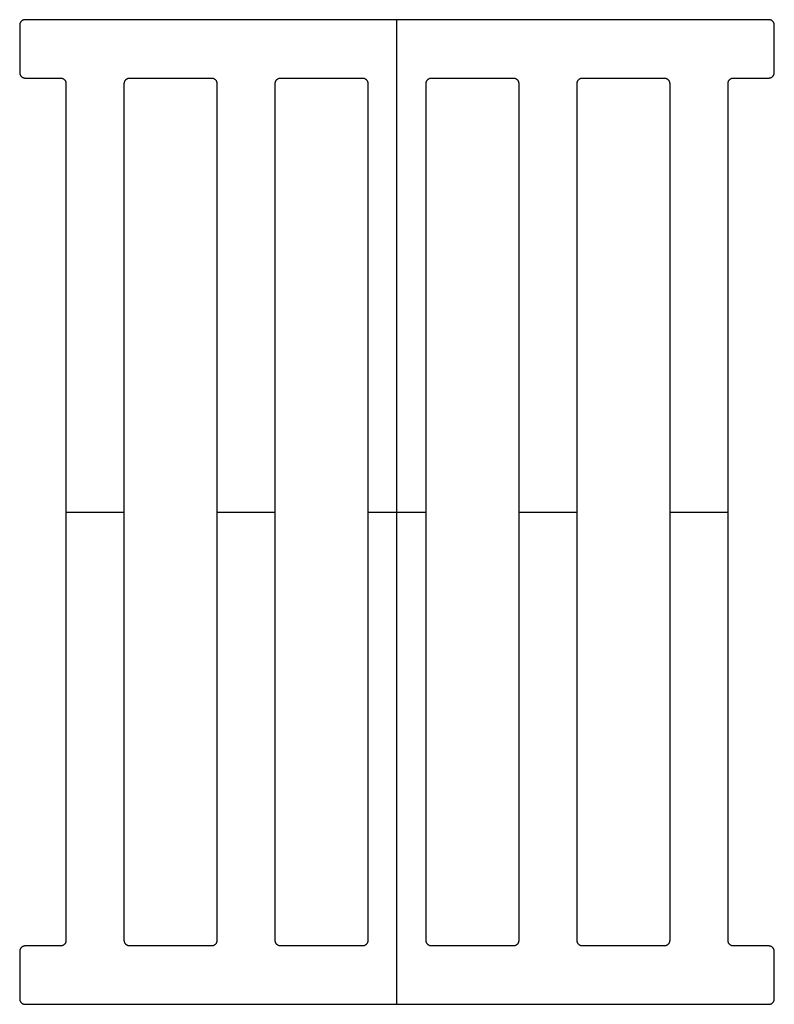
# Model space of a CAD drawing. Header units: millimetres. Extents: x 22710 to 23271, y -8701 to -8431.
# Tile 2 of 2: x 23064 to 23271, y -8701 to -8431. Entities that reach past the tile are written whole.
import ezdxf

# ---------------------------------------------------------------- set-up
doc = ezdxf.new("R2010")
doc.units = ezdxf.units.MM
doc.layers.add('CERAMICA_FERRES', color=7, linetype='Continuous', true_color=0x000000)

msp = doc.modelspace()

# ---------------------------------------------------------------- linework, layer by layer
at = {"layer": 'CERAMICA_FERRES'}
for p, q in [((23167.01, -8700.53), (23167.01, -8430.53)), ((23167.01, -8700.53, 70), (23167.01, -8430.53, 70)), ((23076.21, -8565.53), (23092.21, -8565.53)), ((23076.21, -8565.53, 70), (23092.21, -8565.53, 70)), ((23117.61, -8565.53), (23133.61, -8565.53)), ((23117.61, -8565.53, 70), (23133.61, -8565.53, 70)), ((23159.01, -8565.53), (23175.01, -8565.53)), ((23159.01, -8565.53, 70), (23175.01, -8565.53, 70)), ((23200.41, -8565.53), (23216.41, -8565.53)), ((23200.41, -8565.53, 70), (23216.41, -8565.53, 70)), ((23241.81, -8565.53), (23257.81, -8565.53)), ((23241.81, -8565.53, 70), (23257.81, -8565.53, 70))]:
    msp.add_line(p, q, dxfattribs=at)
for points, weights in [([(23065.01, -8430.53), (23063.51, -8430.53), (23063.51, -8432.03)], [1, 0.707106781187, 1]), ([(23065.01, -8430.53, 70), (23063.51, -8430.53, 70), (23063.51, -8432.03, 70)], [1, 0.707106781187, 1]), ([(23065.01, -8430.53, 35), (23063.51, -8430.53, 35), (23063.51, -8432.03, 35)], [1, 0.707106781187, 1]), ([(23270.51, -8432.03), (23270.51, -8430.53), (23269.01, -8430.53)], [1, 0.707106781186, 1]), ([(23270.51, -8432.03, 70), (23270.51, -8430.53, 70), (23269.01, -8430.53, 70)], [1, 0.707106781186, 1]), ([(23270.51, -8432.03, 35), (23270.51, -8430.53, 35), (23269.01, -8430.53, 35)], [1, 0.707106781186, 1]), ([(23063.51, -8445.03), (23063.51, -8446.53), (23065.01, -8446.53)], [1, 0.707106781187, 1]), ([(23063.51, -8445.03, 70), (23063.51, -8446.53, 70), (23065.01, -8446.53, 70)], [1, 0.707106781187, 1]), ([(23063.51, -8445.03, 35), (23063.51, -8446.53, 35), (23065.01, -8446.53, 35)], [1, 0.707106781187, 1]), ([(23269.01, -8446.53), (23270.51, -8446.53), (23270.51, -8445.03)], [1, 0.707106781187, 1]), ([(23269.01, -8446.53, 70), (23270.51, -8446.53, 70), (23270.51, -8445.03, 70)], [1, 0.707106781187, 1]), ([(23269.01, -8446.53, 35), (23270.51, -8446.53, 35), (23270.51, -8445.03, 35)], [1, 0.707106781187, 1]), ([(23074.71, -8446.53), (23076.21, -8446.53), (23076.21, -8448.03)], [1, 0.707106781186, 1]), ([(23074.71, -8446.53, 70), (23076.21, -8446.53, 70), (23076.21, -8448.03, 70)], [1, 0.707106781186, 1]), ([(23074.71, -8446.53, 35), (23076.21, -8446.53, 35), (23076.21, -8448.03, 35)], [1, 0.707106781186, 1]), ([(23092.21, -8448.03), (23092.21, -8446.53), (23093.71, -8446.53)], [1, 0.707106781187, 1]), ([(23092.21, -8448.03, 70), (23092.21, -8446.53, 70), (23093.71, -8446.53, 70)], [1, 0.707106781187, 1]), ([(23092.21, -8448.03, 35), (23092.21, -8446.53, 35), (23093.71, -8446.53, 35)], [1, 0.707106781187, 1]), ([(23116.11, -8446.53), (23117.61, -8446.53), (23117.61, -8448.03)], [1, 0.707106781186, 1]), ([(23116.11, -8446.53, 70), (23117.61, -8446.53, 70), (23117.61, -8448.03, 70)], [1, 0.707106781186, 1]), ([(23116.11, -8446.53, 35), (23117.61, -8446.53, 35), (23117.61, -8448.03, 35)], [1, 0.707106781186, 1]), ([(23133.61, -8448.03), (23133.61, -8446.53), (23135.11, -8446.53)], [1, 0.707106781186, 1]), ([(23133.61, -8448.03, 70), (23133.61, -8446.53, 70), (23135.11, -8446.53, 70)], [1, 0.707106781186, 1]), ([(23133.61, -8448.03, 35), (23133.61, -8446.53, 35), (23135.11, -8446.53, 35)], [1, 0.707106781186, 1]), ([(23157.51, -8446.53), (23159.01, -8446.53), (23159.01, -8448.03)], [1, 0.707106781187, 1]), ([(23157.51, -8446.53, 70), (23159.01, -8446.53, 70), (23159.01, -8448.03, 70)], [1, 0.707106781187, 1]), ([(23157.51, -8446.53, 35), (23159.01, -8446.53, 35), (23159.01, -8448.03, 35)], [1, 0.707106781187, 1]), ([(23175.01, -8448.03), (23175.01, -8446.53), (23176.51, -8446.53)], [1, 0.707106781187, 1]), ([(23175.01, -8448.03, 70), (23175.01, -8446.53, 70), (23176.51, -8446.53, 70)], [1, 0.707106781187, 1]), ([(23175.01, -8448.03, 35), (23175.01, -8446.53, 35), (23176.51, -8446.53, 35)], [1, 0.707106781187, 1]), ([(23198.91, -8446.53), (23200.41, -8446.53), (23200.41, -8448.03)], [1, 0.707106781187, 1]), ([(23198.91, -8446.53, 70), (23200.41, -8446.53, 70), (23200.41, -8448.03, 70)], [1, 0.707106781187, 1]), ([(23198.91, -8446.53, 35), (23200.41, -8446.53, 35), (23200.41, -8448.03, 35)], [1, 0.707106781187, 1]), ([(23216.41, -8448.03), (23216.41, -8446.53), (23217.91, -8446.53)], [1, 0.707106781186, 1]), ([(23216.41, -8448.03, 70), (23216.41, -8446.53, 70), (23217.91, -8446.53, 70)], [1, 0.707106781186, 1]), ([(23216.41, -8448.03, 35), (23216.41, -8446.53, 35), (23217.91, -8446.53, 35)], [1, 0.707106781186, 1]), ([(23240.31, -8446.53), (23241.81, -8446.53), (23241.81, -8448.03)], [1, 0.707106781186, 1]), ([(23240.31, -8446.53, 70), (23241.81, -8446.53, 70), (23241.81, -8448.03, 70)], [1, 0.707106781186, 1]), ([(23240.31, -8446.53, 35), (23241.81, -8446.53, 35), (23241.81, -8448.03, 35)], [1, 0.707106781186, 1]), ([(23257.81, -8448.03), (23257.81, -8446.53), (23259.31, -8446.53)], [1, 0.707106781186, 1]), ([(23257.81, -8448.03, 70), (23257.81, -8446.53, 70), (23259.31, -8446.53, 70)], [1, 0.707106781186, 1]), ([(23257.81, -8448.03, 35), (23257.81, -8446.53, 35), (23259.31, -8446.53, 35)], [1, 0.707106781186, 1]), ([(23076.21, -8683.03), (23076.21, -8684.53), (23074.71, -8684.53)], [1, 0.707106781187, 1]), ([(23076.21, -8683.03, 70), (23076.21, -8684.53, 70), (23074.71, -8684.53, 70)], [1, 0.707106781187, 1]), ([(23076.21, -8683.03, 35), (23076.21, -8684.53, 35), (23074.71, -8684.53, 35)], [1, 0.707106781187, 1]), ([(23093.71, -8684.53), (23092.21, -8684.53), (23092.21, -8683.03)], [1, 0.707106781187, 1]), ([(23093.71, -8684.53, 70), (23092.21, -8684.53, 70), (23092.21, -8683.03, 70)], [1, 0.707106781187, 1]), ([(23093.71, -8684.53, 35), (23092.21, -8684.53, 35), (23092.21, -8683.03, 35)], [1, 0.707106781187, 1]), ([(23117.61, -8683.03), (23117.61, -8684.53), (23116.11, -8684.53)], [1, 0.707106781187, 1]), ([(23117.61, -8683.03, 70), (23117.61, -8684.53, 70), (23116.11, -8684.53, 70)], [1, 0.707106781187, 1]), ([(23117.61, -8683.03, 35), (23117.61, -8684.53, 35), (23116.11, -8684.53, 35)], [1, 0.707106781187, 1]), ([(23135.11, -8684.53), (23133.61, -8684.53), (23133.61, -8683.03)], [1, 0.707106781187, 1]), ([(23135.11, -8684.53, 70), (23133.61, -8684.53, 70), (23133.61, -8683.03, 70)], [1, 0.707106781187, 1]), ([(23135.11, -8684.53, 35), (23133.61, -8684.53, 35), (23133.61, -8683.03, 35)], [1, 0.707106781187, 1]), ([(23159.01, -8683.03), (23159.01, -8684.53), (23157.51, -8684.53)], [1, 0.707106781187, 1]), ([(23159.01, -8683.03, 70), (23159.01, -8684.53, 70), (23157.51, -8684.53, 70)], [1, 0.707106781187, 1]), ([(23159.01, -8683.03, 35), (23159.01, -8684.53, 35), (23157.51, -8684.53, 35)], [1, 0.707106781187, 1]), ([(23176.51, -8684.53), (23175.01, -8684.53), (23175.01, -8683.03)], [1, 0.707106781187, 1]), ([(23176.51, -8684.53, 70), (23175.01, -8684.53, 70), (23175.01, -8683.03, 70)], [1, 0.707106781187, 1]), ([(23176.51, -8684.53, 35), (23175.01, -8684.53, 35), (23175.01, -8683.03, 35)], [1, 0.707106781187, 1]), ([(23200.41, -8683.03), (23200.41, -8684.53), (23198.91, -8684.53)], [1, 0.707106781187, 1]), ([(23200.41, -8683.03, 70), (23200.41, -8684.53, 70), (23198.91, -8684.53, 70)], [1, 0.707106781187, 1]), ([(23200.41, -8683.03, 35), (23200.41, -8684.53, 35), (23198.91, -8684.53, 35)], [1, 0.707106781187, 1]), ([(23217.91, -8684.53), (23216.41, -8684.53), (23216.41, -8683.03)], [1, 0.707106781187, 1]), ([(23217.91, -8684.53, 70), (23216.41, -8684.53, 70), (23216.41, -8683.03, 70)], [1, 0.707106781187, 1]), ([(23217.91, -8684.53, 35), (23216.41, -8684.53, 35), (23216.41, -8683.03, 35)], [1, 0.707106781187, 1]), ([(23241.81, -8683.03), (23241.81, -8684.53), (23240.31, -8684.53)], [1, 0.707106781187, 1]), ([(23241.81, -8683.03, 70), (23241.81, -8684.53, 70), (23240.31, -8684.53, 70)], [1, 0.707106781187, 1]), ([(23241.81, -8683.03, 35), (23241.81, -8684.53, 35), (23240.31, -8684.53, 35)], [1, 0.707106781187, 1]), ([(23259.31, -8684.53), (23257.81, -8684.53), (23257.81, -8683.03)], [1, 0.707106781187, 1]), ([(23259.31, -8684.53, 70), (23257.81, -8684.53, 70), (23257.81, -8683.03, 70)], [1, 0.707106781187, 1]), ([(23259.31, -8684.53, 35), (23257.81, -8684.53, 35), (23257.81, -8683.03, 35)], [1, 0.707106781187, 1]), ([(23065.01, -8684.53), (23063.51, -8684.53), (23063.51, -8686.03)], [1, 0.707106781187, 1]), ([(23065.01, -8684.53, 70), (23063.51, -8684.53, 70), (23063.51, -8686.03, 70)], [1, 0.707106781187, 1]), ([(23065.01, -8684.53, 35), (23063.51, -8684.53, 35), (23063.51, -8686.03, 35)], [1, 0.707106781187, 1]), ([(23270.51, -8686.03), (23270.51, -8684.53), (23269.01, -8684.53)], [1, 0.707106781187, 1]), ([(23270.51, -8686.03, 70), (23270.51, -8684.53, 70), (23269.01, -8684.53, 70)], [1, 0.707106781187, 1]), ([(23270.51, -8686.03, 35), (23270.51, -8684.53, 35), (23269.01, -8684.53, 35)], [1, 0.707106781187, 1]), ([(23063.51, -8699.03), (23063.51, -8700.53), (23065.01, -8700.53)], [1, 0.707106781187, 1]), ([(23063.51, -8699.03, 70), (23063.51, -8700.53, 70), (23065.01, -8700.53, 70)], [1, 0.707106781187, 1]), ([(23063.51, -8699.03, 35), (23063.51, -8700.53, 35), (23065.01, -8700.53, 35)], [1, 0.707106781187, 1]), ([(23269.01, -8700.53), (23270.51, -8700.53), (23270.51, -8699.03)], [1, 0.707106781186, 1]), ([(23269.01, -8700.53, 70), (23270.51, -8700.53, 70), (23270.51, -8699.03, 70)], [1, 0.707106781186, 1]), ([(23269.01, -8700.53, 35), (23270.51, -8700.53, 35), (23270.51, -8699.03, 35)], [1, 0.707106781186, 1])]:
    msp.add_rational_spline(points, weights, degree=2, dxfattribs=at)
for points in [[(23063.51, -8432.03), (23063.51, -8432.03, 35), (23063.51, -8432.03, 70)], [(23063.51, -8432.03), (23063.51, -8438.53), (23063.51, -8445.03)], [(23063.51, -8432.03, 70), (23063.51, -8438.53, 70), (23063.51, -8445.03, 70)], [(23063.51, -8432.03, 35), (23063.51, -8438.53, 35), (23063.51, -8445.03, 35)], [(23063.95, -8430.97), (23063.95, -8430.97, 35), (23063.95, -8430.97, 70)], [(23269.01, -8430.53), (23167.01, -8430.53), (23065.01, -8430.53)], [(23065.01, -8430.53), (23065.01, -8430.53, 35), (23065.01, -8430.53, 70)], [(23269.01, -8430.53, 70), (23167.01, -8430.53, 70), (23065.01, -8430.53, 70)], [(23269.01, -8430.53, 35), (23167.01, -8430.53, 35), (23065.01, -8430.53, 35)], [(23167.01, -8430.53), (23167.01, -8430.53, 35), (23167.01, -8430.53, 70)], [(23269.01, -8430.53), (23269.01, -8430.53, 35), (23269.01, -8430.53, 70)], [(23270.07, -8430.97), (23270.07, -8430.97, 35), (23270.07, -8430.97, 70)], [(23270.51, -8432.03), (23270.51, -8432.03, 35), (23270.51, -8432.03, 70)], [(23270.51, -8445.03), (23270.51, -8438.53), (23270.51, -8432.03)], [(23270.51, -8445.03, 70), (23270.51, -8438.53, 70), (23270.51, -8432.03, 70)], [(23270.51, -8445.03, 35), (23270.51, -8438.53, 35), (23270.51, -8432.03, 35)], [(23063.51, -8438.53), (23063.51, -8438.53, 35), (23063.51, -8438.53, 70)], [(23270.51, -8438.53), (23270.51, -8438.53, 35), (23270.51, -8438.53, 70)], [(23063.51, -8445.03), (23063.51, -8445.03, 35), (23063.51, -8445.03, 70)], [(23270.51, -8445.03), (23270.51, -8445.03, 35), (23270.51, -8445.03, 70)], [(23063.95, -8446.09), (23063.95, -8446.09, 35), (23063.95, -8446.09, 70)], [(23065.01, -8446.53), (23065.01, -8446.53, 35), (23065.01, -8446.53, 70)], [(23065.01, -8446.53), (23069.86, -8446.53), (23074.71, -8446.53)], [(23065.01, -8446.53, 70), (23069.86, -8446.53, 70), (23074.71, -8446.53, 70)], [(23065.01, -8446.53, 35), (23069.86, -8446.53, 35), (23074.71, -8446.53, 35)], [(23069.86, -8446.53), (23069.86, -8446.53, 35), (23069.86, -8446.53, 70)], [(23074.71, -8446.53), (23074.71, -8446.53, 35), (23074.71, -8446.53, 70)], [(23075.77, -8446.97), (23075.77, -8446.97, 35), (23075.77, -8446.97, 70)], [(23076.21, -8448.03), (23076.21, -8448.03, 35), (23076.21, -8448.03, 70)], [(23076.21, -8448.03), (23076.21, -8565.53), (23076.21, -8683.03)], [(23076.21, -8448.03, 70), (23076.21, -8565.53, 70), (23076.21, -8683.03, 70)], [(23076.21, -8448.03, 35), (23076.21, -8565.53, 35), (23076.21, -8683.03, 35)], [(23092.21, -8683.03), (23092.21, -8565.53), (23092.21, -8448.03)], [(23092.21, -8448.03), (23092.21, -8448.03, 35), (23092.21, -8448.03, 70)], [(23092.21, -8683.03, 70), (23092.21, -8565.53, 70), (23092.21, -8448.03, 70)], [(23092.21, -8683.03, 35), (23092.21, -8565.53, 35), (23092.21, -8448.03, 35)], [(23092.65, -8446.97), (23092.65, -8446.97, 35), (23092.65, -8446.97, 70)], [(23093.71, -8446.53), (23093.71, -8446.53, 35), (23093.71, -8446.53, 70)], [(23093.71, -8446.53), (23104.91, -8446.53), (23116.11, -8446.53)], [(23093.71, -8446.53, 70), (23104.91, -8446.53, 70), (23116.11, -8446.53, 70)], [(23093.71, -8446.53, 35), (23104.91, -8446.53, 35), (23116.11, -8446.53, 35)], [(23104.91, -8446.53), (23104.91, -8446.53, 35), (23104.91, -8446.53, 70)], [(23116.11, -8446.53), (23116.11, -8446.53, 35), (23116.11, -8446.53, 70)], [(23117.17, -8446.97), (23117.17, -8446.97, 35), (23117.17, -8446.97, 70)], [(23117.61, -8448.03), (23117.61, -8448.03, 35), (23117.61, -8448.03, 70)], [(23117.61, -8448.03), (23117.61, -8565.53), (23117.61, -8683.03)], [(23117.61, -8448.03, 70), (23117.61, -8565.53, 70), (23117.61, -8683.03, 70)], [(23117.61, -8448.03, 35), (23117.61, -8565.53, 35), (23117.61, -8683.03, 35)], [(23133.61, -8448.03), (23133.61, -8448.03, 35), (23133.61, -8448.03, 70)], [(23133.61, -8683.03), (23133.61, -8565.53), (23133.61, -8448.03)], [(23133.61, -8683.03, 70), (23133.61, -8565.53, 70), (23133.61, -8448.03, 70)], [(23133.61, -8683.03, 35), (23133.61, -8565.53, 35), (23133.61, -8448.03, 35)], [(23134.05, -8446.97), (23134.05, -8446.97, 35), (23134.05, -8446.97, 70)], [(23135.11, -8446.53), (23135.11, -8446.53, 35), (23135.11, -8446.53, 70)], [(23135.11, -8446.53), (23146.31, -8446.53), (23157.51, -8446.53)], [(23135.11, -8446.53, 70), (23146.31, -8446.53, 70), (23157.51, -8446.53, 70)], [(23135.11, -8446.53, 35), (23146.31, -8446.53, 35), (23157.51, -8446.53, 35)], [(23146.31, -8446.53), (23146.31, -8446.53, 35), (23146.31, -8446.53, 70)], [(23157.51, -8446.53), (23157.51, -8446.53, 35), (23157.51, -8446.53, 70)], [(23158.57, -8446.97), (23158.57, -8446.97, 35), (23158.57, -8446.97, 70)], [(23159.01, -8448.03), (23159.01, -8448.03, 35), (23159.01, -8448.03, 70)], [(23159.01, -8448.03), (23159.01, -8565.53), (23159.01, -8683.03)], [(23159.01, -8448.03, 70), (23159.01, -8565.53, 70), (23159.01, -8683.03, 70)], [(23159.01, -8448.03, 35), (23159.01, -8565.53, 35), (23159.01, -8683.03, 35)], [(23175.01, -8683.03), (23175.01, -8565.53), (23175.01, -8448.03)], [(23175.01, -8448.03), (23175.01, -8448.03, 35), (23175.01, -8448.03, 70)], [(23175.01, -8683.03, 70), (23175.01, -8565.53, 70), (23175.01, -8448.03, 70)], [(23175.01, -8683.03, 35), (23175.01, -8565.53, 35), (23175.01, -8448.03, 35)], [(23175.45, -8446.97), (23175.45, -8446.97, 35), (23175.45, -8446.97, 70)], [(23176.51, -8446.53), (23176.51, -8446.53, 35), (23176.51, -8446.53, 70)], [(23176.51, -8446.53), (23187.71, -8446.53), (23198.91, -8446.53)], [(23176.51, -8446.53, 70), (23187.71, -8446.53, 70), (23198.91, -8446.53, 70)], [(23176.51, -8446.53, 35), (23187.71, -8446.53, 35), (23198.91, -8446.53, 35)], [(23187.71, -8446.53), (23187.71, -8446.53, 35), (23187.71, -8446.53, 70)], [(23198.91, -8446.53), (23198.91, -8446.53, 35), (23198.91, -8446.53, 70)], [(23199.97, -8446.97), (23199.97, -8446.97, 35), (23199.97, -8446.97, 70)], [(23200.41, -8448.03), (23200.41, -8448.03, 35), (23200.41, -8448.03, 70)], [(23200.41, -8448.03), (23200.41, -8565.53), (23200.41, -8683.03)], [(23200.41, -8448.03, 70), (23200.41, -8565.53, 70), (23200.41, -8683.03, 70)], [(23200.41, -8448.03, 35), (23200.41, -8565.53, 35), (23200.41, -8683.03, 35)], [(23216.41, -8683.03), (23216.41, -8565.53), (23216.41, -8448.03)], [(23216.41, -8448.03), (23216.41, -8448.03, 35), (23216.41, -8448.03, 70)], [(23216.41, -8683.03, 70), (23216.41, -8565.53, 70), (23216.41, -8448.03, 70)], [(23216.41, -8683.03, 35), (23216.41, -8565.53, 35), (23216.41, -8448.03, 35)], [(23216.85, -8446.97), (23216.85, -8446.97, 35), (23216.85, -8446.97, 70)], [(23217.91, -8446.53), (23217.91, -8446.53, 35), (23217.91, -8446.53, 70)], [(23217.91, -8446.53), (23229.11, -8446.53), (23240.31, -8446.53)], [(23217.91, -8446.53, 70), (23229.11, -8446.53, 70), (23240.31, -8446.53, 70)], [(23217.91, -8446.53, 35), (23229.11, -8446.53, 35), (23240.31, -8446.53, 35)], [(23229.11, -8446.53), (23229.11, -8446.53, 35), (23229.11, -8446.53, 70)], [(23240.31, -8446.53), (23240.31, -8446.53, 35), (23240.31, -8446.53, 70)], [(23241.37, -8446.97), (23241.37, -8446.97, 35), (23241.37, -8446.97, 70)], [(23241.81, -8448.03), (23241.81, -8448.03, 35), (23241.81, -8448.03, 70)], [(23241.81, -8448.03), (23241.81, -8565.53), (23241.81, -8683.03)], [(23241.81, -8448.03, 70), (23241.81, -8565.53, 70), (23241.81, -8683.03, 70)], [(23241.81, -8448.03, 35), (23241.81, -8565.53, 35), (23241.81, -8683.03, 35)], [(23257.81, -8683.03), (23257.81, -8565.53), (23257.81, -8448.03)], [(23257.81, -8448.03), (23257.81, -8448.03, 35), (23257.81, -8448.03, 70)], [(23257.81, -8683.03, 70), (23257.81, -8565.53, 70), (23257.81, -8448.03, 70)], [(23257.81, -8683.03, 35), (23257.81, -8565.53, 35), (23257.81, -8448.03, 35)], [(23258.25, -8446.97), (23258.25, -8446.97, 35), (23258.25, -8446.97, 70)], [(23259.31, -8446.53), (23259.31, -8446.53, 35), (23259.31, -8446.53, 70)], [(23259.31, -8446.53), (23264.16, -8446.53), (23269.01, -8446.53)], [(23259.31, -8446.53, 70), (23264.16, -8446.53, 70), (23269.01, -8446.53, 70)], [(23259.31, -8446.53, 35), (23264.16, -8446.53, 35), (23269.01, -8446.53, 35)], [(23264.16, -8446.53), (23264.16, -8446.53, 35), (23264.16, -8446.53, 70)], [(23269.01, -8446.53), (23269.01, -8446.53, 35), (23269.01, -8446.53, 70)], [(23270.07, -8446.09), (23270.07, -8446.09, 35), (23270.07, -8446.09, 70)], [(23076.21, -8565.53), (23076.21, -8565.53, 35), (23076.21, -8565.53, 70)], [(23092.21, -8565.53), (23092.21, -8565.53, 35), (23092.21, -8565.53, 70)], [(23117.61, -8565.53), (23117.61, -8565.53, 35), (23117.61, -8565.53, 70)], [(23133.61, -8565.53), (23133.61, -8565.53, 35), (23133.61, -8565.53, 70)], [(23159.01, -8565.53), (23159.01, -8565.53, 35), (23159.01, -8565.53, 70)], [(23175.01, -8565.53), (23175.01, -8565.53, 35), (23175.01, -8565.53, 70)], [(23200.41, -8565.53), (23200.41, -8565.53, 35), (23200.41, -8565.53, 70)], [(23216.41, -8565.53), (23216.41, -8565.53, 35), (23216.41, -8565.53, 70)], [(23241.81, -8565.53), (23241.81, -8565.53, 35), (23241.81, -8565.53, 70)], [(23257.81, -8565.53), (23257.81, -8565.53, 35), (23257.81, -8565.53, 70)], [(23076.21, -8683.03), (23076.21, -8683.03, 35), (23076.21, -8683.03, 70)], [(23092.21, -8683.03), (23092.21, -8683.03, 35), (23092.21, -8683.03, 70)], [(23117.61, -8683.03), (23117.61, -8683.03, 35), (23117.61, -8683.03, 70)], [(23133.61, -8683.03), (23133.61, -8683.03, 35), (23133.61, -8683.03, 70)], [(23159.01, -8683.03), (23159.01, -8683.03, 35), (23159.01, -8683.03, 70)], [(23175.01, -8683.03), (23175.01, -8683.03, 35), (23175.01, -8683.03, 70)], [(23200.41, -8683.03), (23200.41, -8683.03, 35), (23200.41, -8683.03, 70)], [(23216.41, -8683.03), (23216.41, -8683.03, 35), (23216.41, -8683.03, 70)], [(23241.81, -8683.03), (23241.81, -8683.03, 35), (23241.81, -8683.03, 70)], [(23257.81, -8683.03), (23257.81, -8683.03, 35), (23257.81, -8683.03, 70)], [(23063.95, -8684.97), (23063.95, -8684.97, 35), (23063.95, -8684.97, 70)], [(23074.71, -8684.53), (23069.86, -8684.53), (23065.01, -8684.53)], [(23065.01, -8684.53), (23065.01, -8684.53, 35), (23065.01, -8684.53, 70)], [(23074.71, -8684.53, 70), (23069.86, -8684.53, 70), (23065.01, -8684.53, 70)], [(23074.71, -8684.53, 35), (23069.86, -8684.53, 35), (23065.01, -8684.53, 35)], [(23069.86, -8684.53), (23069.86, -8684.53, 35), (23069.86, -8684.53, 70)], [(23074.71, -8684.53), (23074.71, -8684.53, 35), (23074.71, -8684.53, 70)], [(23075.77, -8684.09), (23075.77, -8684.09, 35), (23075.77, -8684.09, 70)], [(23092.65, -8684.09), (23092.65, -8684.09, 35), (23092.65, -8684.09, 70)], [(23116.11, -8684.53), (23104.91, -8684.53), (23093.71, -8684.53)], [(23093.71, -8684.53), (23093.71, -8684.53, 35), (23093.71, -8684.53, 70)], [(23116.11, -8684.53, 70), (23104.91, -8684.53, 70), (23093.71, -8684.53, 70)], [(23116.11, -8684.53, 35), (23104.91, -8684.53, 35), (23093.71, -8684.53, 35)], [(23104.91, -8684.53), (23104.91, -8684.53, 35), (23104.91, -8684.53, 70)], [(23116.11, -8684.53), (23116.11, -8684.53, 35), (23116.11, -8684.53, 70)], [(23117.17, -8684.09), (23117.17, -8684.09, 35), (23117.17, -8684.09, 70)], [(23134.05, -8684.09), (23134.05, -8684.09, 35), (23134.05, -8684.09, 70)], [(23157.51, -8684.53), (23146.31, -8684.53), (23135.11, -8684.53)], [(23135.11, -8684.53), (23135.11, -8684.53, 35), (23135.11, -8684.53, 70)], [(23157.51, -8684.53, 70), (23146.31, -8684.53, 70), (23135.11, -8684.53, 70)], [(23157.51, -8684.53, 35), (23146.31, -8684.53, 35), (23135.11, -8684.53, 35)], [(23146.31, -8684.53), (23146.31, -8684.53, 35), (23146.31, -8684.53, 70)], [(23157.51, -8684.53), (23157.51, -8684.53, 35), (23157.51, -8684.53, 70)], [(23158.57, -8684.09), (23158.57, -8684.09, 35), (23158.57, -8684.09, 70)], [(23175.45, -8684.09), (23175.45, -8684.09, 35), (23175.45, -8684.09, 70)], [(23176.51, -8684.53), (23176.51, -8684.53, 35), (23176.51, -8684.53, 70)], [(23198.91, -8684.53), (23187.71, -8684.53), (23176.51, -8684.53)], [(23198.91, -8684.53, 70), (23187.71, -8684.53, 70), (23176.51, -8684.53, 70)], [(23198.91, -8684.53, 35), (23187.71, -8684.53, 35), (23176.51, -8684.53, 35)], [(23187.71, -8684.53), (23187.71, -8684.53, 35), (23187.71, -8684.53, 70)], [(23198.91, -8684.53), (23198.91, -8684.53, 35), (23198.91, -8684.53, 70)], [(23199.97, -8684.09), (23199.97, -8684.09, 35), (23199.97, -8684.09, 70)], [(23216.85, -8684.09), (23216.85, -8684.09, 35), (23216.85, -8684.09, 70)], [(23217.91, -8684.53), (23217.91, -8684.53, 35), (23217.91, -8684.53, 70)], [(23240.31, -8684.53), (23229.11, -8684.53), (23217.91, -8684.53)], [(23240.31, -8684.53, 70), (23229.11, -8684.53, 70), (23217.91, -8684.53, 70)], [(23240.31, -8684.53, 35), (23229.11, -8684.53, 35), (23217.91, -8684.53, 35)], [(23229.11, -8684.53), (23229.11, -8684.53, 35), (23229.11, -8684.53, 70)], [(23240.31, -8684.53), (23240.31, -8684.53, 35), (23240.31, -8684.53, 70)], [(23241.37, -8684.09), (23241.37, -8684.09, 35), (23241.37, -8684.09, 70)], [(23258.25, -8684.09), (23258.25, -8684.09, 35), (23258.25, -8684.09, 70)], [(23269.01, -8684.53), (23264.16, -8684.53), (23259.31, -8684.53)], [(23259.31, -8684.53), (23259.31, -8684.53, 35), (23259.31, -8684.53, 70)], [(23269.01, -8684.53, 70), (23264.16, -8684.53, 70), (23259.31, -8684.53, 70)], [(23269.01, -8684.53, 35), (23264.16, -8684.53, 35), (23259.31, -8684.53, 35)], [(23264.16, -8684.53), (23264.16, -8684.53, 35), (23264.16, -8684.53, 70)], [(23269.01, -8684.53), (23269.01, -8684.53, 35), (23269.01, -8684.53, 70)], [(23270.07, -8684.97), (23270.07, -8684.97, 35), (23270.07, -8684.97, 70)], [(23063.51, -8686.03), (23063.51, -8686.03, 35), (23063.51, -8686.03, 70)], [(23063.51, -8686.03), (23063.51, -8692.53), (23063.51, -8699.03)], [(23063.51, -8686.03, 70), (23063.51, -8692.53, 70), (23063.51, -8699.03, 70)], [(23063.51, -8686.03, 35), (23063.51, -8692.53, 35), (23063.51, -8699.03, 35)], [(23270.51, -8699.03), (23270.51, -8692.53), (23270.51, -8686.03)], [(23270.51, -8686.03), (23270.51, -8686.03, 35), (23270.51, -8686.03, 70)], [(23270.51, -8699.03, 70), (23270.51, -8692.53, 70), (23270.51, -8686.03, 70)], [(23270.51, -8699.03, 35), (23270.51, -8692.53, 35), (23270.51, -8686.03, 35)], [(23063.51, -8692.53), (23063.51, -8692.53, 35), (23063.51, -8692.53, 70)], [(23270.51, -8692.53), (23270.51, -8692.53, 35), (23270.51, -8692.53, 70)], [(23063.51, -8699.03), (23063.51, -8699.03, 35), (23063.51, -8699.03, 70)], [(23270.51, -8699.03), (23270.51, -8699.03, 35), (23270.51, -8699.03, 70)], [(23063.95, -8700.09), (23063.95, -8700.09, 35), (23063.95, -8700.09, 70)], [(23065.01, -8700.53), (23065.01, -8700.53, 35), (23065.01, -8700.53, 70)], [(23065.01, -8700.53), (23167.01, -8700.53), (23269.01, -8700.53)], [(23065.01, -8700.53, 70), (23167.01, -8700.53, 70), (23269.01, -8700.53, 70)], [(23065.01, -8700.53, 35), (23167.01, -8700.53, 35), (23269.01, -8700.53, 35)], [(23167.01, -8700.53), (23167.01, -8700.53, 35), (23167.01, -8700.53, 70)], [(23269.01, -8700.53), (23269.01, -8700.53, 35), (23269.01, -8700.53, 70)], [(23270.07, -8700.09), (23270.07, -8700.09, 35), (23270.07, -8700.09, 70)]]:
    msp.add_open_spline(points, degree=2, dxfattribs=at)

doc.saveas('drawing.dxf')
